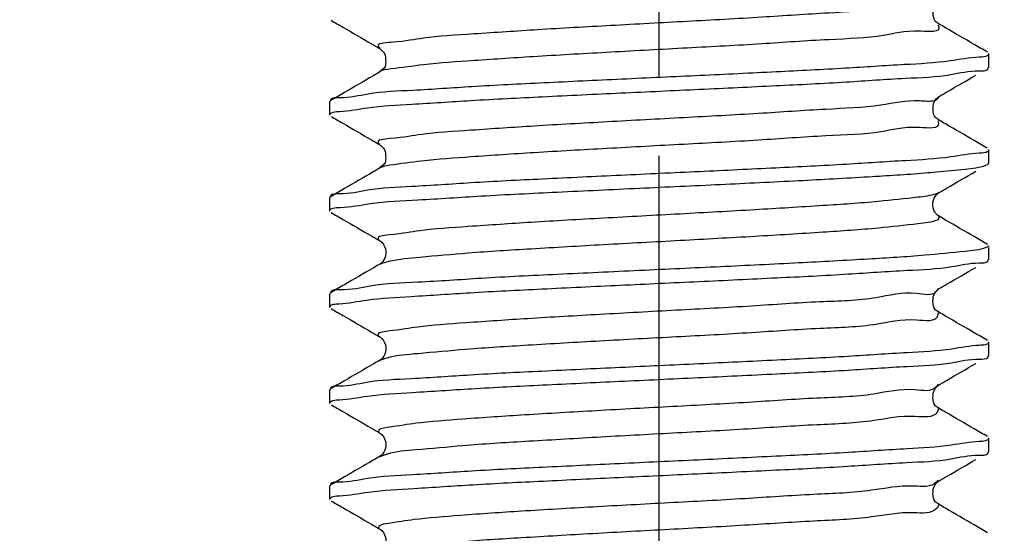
# Model space of a CAD drawing. Header units: millimetres. Extents: x 0 to 210, y 0 to 297.
# Tile 176 of 184: x 125 to 142, y 180 to 189. Entities that reach past the tile are written whole.
import ezdxf

# ---------------------------------------------------------------- set-up
doc = ezdxf.new("R2010")
doc.units = ezdxf.units.MM
doc.header["$LTSCALE"] = 19.36
doc.linetypes.add('CENTER', pattern=[0.6, 0.375, -0.075, 0.075, -0.075])
doc.layers.get('0').update_dxf_attribs({"linetype": 'CONTINUOUS'})
doc.layers.add('DEFAULT_1', color=7, linetype='CENTER')
doc.layers.add('ZEICHNUNGSBEMASSUNGEN', color=7, linetype='CONTINUOUS')
doc.styles.get("Standard").update_dxf_attribs({"font": 'ISOCP.SHX', "width": 0.6})
doc.dimstyles.new('DIMSTYLE_1', dxfattribs={"dimtxt": 2.5, "dimasz": 3.5, "dimexe": 0.18, "dimexo": 0.0625, "dimgap": 0.09, "dimtad": 1, "dimdsep": 46, "dimtxsty": 'Standard', "dimblk": '_FILLED', "dimblk1": '_FILLED', "dimblk2": '_FILLED', "dimcen": 0.09, "dimclrt": 7, "dimadec": 0, "dimazin": 0, "dimtp": 0.01, "dimtm": 0.01, "dimtfac": 1, "dimtofl": 0, "dimtmove": 0, "dimatfit": 3, "dimldrblk": '_FILLED', "dimfxl": 0, "dimtolj": 1, "dimarcsym": 0})
doc.dimstyles.new('DIMSTYLE_2', dxfattribs={"dimtxt": 2.5, "dimasz": 3.5, "dimexe": 0.18, "dimexo": 0.0625, "dimgap": 0.09, "dimtad": 1, "dimdec": 3, "dimdsep": 46, "dimtxsty": 'Standard', "dimblk": '_FILLED', "dimblk1": '_FILLED', "dimblk2": '_FILLED', "dimcen": 0.09, "dimclrt": 7, "dimadec": 0, "dimazin": 0, "dimtp": 0.001, "dimtm": 0.001, "dimtfac": 1, "dimtdec": 3, "dimtofl": 0, "dimtmove": 0, "dimatfit": 3, "dimldrblk": '_FILLED', "dimfxl": 0, "dimtolj": 1, "dimarcsym": 0})
doc.dimstyles.new('DIMSTYLE_3', dxfattribs={"dimtxt": 2.5, "dimasz": 3.5, "dimexe": 0.18, "dimexo": 0.0625, "dimgap": 0.09, "dimtad": 1, "dimdec": 3, "dimdsep": 46, "dimtxsty": 'Standard', "dimblk": '_FILLED', "dimblk1": '_FILLED', "dimblk2": '_FILLED', "dimcen": 0.09, "dimclrt": 7, "dimadec": 0, "dimazin": 0, "dimtp": 0.001, "dimtm": 0.001, "dimtfac": 1, "dimtdec": 3, "dimtofl": 0, "dimtmove": 0, "dimatfit": 3, "dimldrblk": '_FILLED', "dimfxl": 0, "dimtolj": 1, "dimarcsym": 0})
doc.dimstyles.new('DIMSTYLE_4', dxfattribs={"dimtxt": 2.5, "dimasz": 3.5, "dimexe": 0.18, "dimexo": 0.0625, "dimgap": 0.09, "dimtad": 1, "dimdsep": 46, "dimtxsty": 'Standard', "dimblk": '_FILLED', "dimblk1": '_FILLED', "dimblk2": '_FILLED', "dimcen": 0.09, "dimclrt": 7, "dimadec": 0, "dimazin": 0, "dimtp": 0.01, "dimtm": 0.01, "dimtfac": 1, "dimtofl": 0, "dimtmove": 0, "dimatfit": 3, "dimldrblk": '_FILLED', "dimfxl": 0, "dimtolj": 1, "dimarcsym": 0})
doc.dimstyles.new('DIMSTYLE_5', dxfattribs={"dimtxt": 2.5, "dimasz": 3.5, "dimexe": 0.18, "dimexo": 0.0625, "dimgap": 0.09, "dimtad": 1, "dimdsep": 46, "dimtxsty": 'Standard', "dimblk": '_FILLED', "dimblk1": '_FILLED', "dimblk2": '_FILLED', "dimcen": 0.09, "dimclrt": 7, "dimadec": 0, "dimazin": 0, "dimtp": 0.5, "dimtm": 0.5, "dimtfac": 1, "dimtofl": 0, "dimtmove": 0, "dimatfit": 3, "dimldrblk": '_FILLED', "dimfxl": 0, "dimtolj": 1, "dimarcsym": 0})
doc.dimstyles.new('DIMSTYLE_6', dxfattribs={"dimtxt": 2.5, "dimasz": 3.5, "dimexe": 0.18, "dimexo": 0.0625, "dimgap": 0.09, "dimtad": 1, "dimdec": 3, "dimdsep": 46, "dimtxsty": 'Standard', "dimblk": '_FILLED', "dimblk1": '_FILLED', "dimblk2": '_FILLED', "dimcen": 0.09, "dimclrt": 7, "dimadec": 0, "dimazin": 0, "dimtp": 0.001, "dimtm": 0.001, "dimtfac": 1, "dimtdec": 3, "dimtofl": 0, "dimtmove": 0, "dimatfit": 3, "dimldrblk": '_FILLED', "dimfxl": 0, "dimtolj": 1, "dimarcsym": 0})
doc.dimstyles.new('DIMSTYLE_7', dxfattribs={"dimtxt": 2.5, "dimasz": 3.5, "dimexe": 0.18, "dimexo": 0.0625, "dimgap": 0.09, "dimtad": 1, "dimdsep": 46, "dimtxsty": 'Standard', "dimblk": '_FILLED', "dimblk1": '_FILLED', "dimblk2": '_FILLED', "dimcen": 0.09, "dimclrt": 7, "dimadec": 0, "dimazin": 0, "dimtol": 1, "dimtp": 0.1, "dimtm": 0.1, "dimtfac": 1, "dimtofl": 0, "dimtmove": 0, "dimatfit": 3, "dimldrblk": '_FILLED', "dimfxl": 0, "dimtolj": 1, "dimarcsym": 0})

# ---------------------------------------------------------------- blocks, each defined once
blk = doc.blocks.new('_FILLED')
at = {"color": 0, "linetype": 'ByBlock'}
blk.add_solid([(0, 0), (-1, 0.1429), (-1, -0.1429)], dxfattribs=at)
blk = doc.blocks.new('*D')
at = {"color": 3}
for p, q in [((154.911, 251.839), (154.911, 274.499)), ((154.911, 274.499), (154.911, 251.589)), ((132.186, 251.839), (132.186, 271.429)), ((140.186, 251.839), (140.186, 271.429)), ((132.186, 270.429), (136.186, 270.429)), ((140.186, 270.429), (136.186, 270.429)), ((140.186, 251.839), (119.81, 251.839)), ((120.81, 251.839), (120.81, 244.839)), ((132.687, 251.839), (155.911, 251.839)), ((140.186, 251.839), (185.376, 251.839)), ((184.376, 251.839), (184.376, 196.839)), ((154.911, 243.839), (154.911, 251.589)), ((132.186, 251.339), (155.911, 251.339)), ((154.911, 251.339), (154.911, 243.839)), ((140.686, 247.839), (156.109, 247.839)), ((155.109, 247.839), (155.109, 242.839)), ((120.81, 237.839), (120.81, 244.839)), ((155.109, 237.839), (155.109, 242.839)), ((140.186, 237.839), (119.81, 237.839)), ((130.186, 237.839), (130.186, 201.939)), ((140.686, 237.839), (156.109, 237.839)), ((142.186, 237.839), (142.186, 201.939)), ((136.186, 202.939), (116.608, 202.939)), ((130.186, 202.939), (136.186, 202.939)), ((142.186, 202.939), (136.186, 202.939)), ((184.376, 141.839), (184.376, 196.839)), ((43.965, 141.839), (55.646, 141.839)), ((45.305, 141.839), (61.435, 141.839)), ((54.646, 141.839), (54.646, 135.839)), ((60.435, 141.839), (60.435, 81.839)), ((140.186, 141.839), (185.376, 141.839)), ((146.186, 131.571), (146.186, 138.185)), ((122.563, 128.839), (122.563, 136.339)), ((122.563, 136.339), (122.563, 128.589)), ((54.646, 129.839), (54.646, 135.839)), ((146.186, 131.571), (151.914, 134.878)), ((144.189, 129.916), (145.186, 129.839)), ((43.965, 129.839), (55.646, 129.839)), ((146.183, 129.762), (145.186, 129.839)), ((145.186, 129.839), (159.716, 128.712)), ((126.687, 128.839), (121.563, 128.839)), ((122.563, 120.839), (122.563, 128.589)), ((126.186, 128.339), (121.563, 128.339)), ((122.563, 128.339), (122.563, 120.839)), ((60.435, 21.839), (60.435, 81.839)), ((126.186, 21.839), (126.186, 49.881)), ((146.186, 21.839), (146.186, 49.881)), ((126.186, 48.881), (136.186, 48.881)), ((146.186, 48.881), (136.186, 48.881)), ((136.186, 48.881), (173.837, 48.881)), ((20.514, 32.339), (20.514, 41.533)), ((20.514, 41.533), (20.514, 32.089)), ((145.186, 31.839), (145.186, 34.12)), ((146.186, 31.839), (146.186, 34.12)), ((145.186, 33.12), (145.686, 33.12)), ((146.186, 33.12), (145.686, 33.12)), ((45.305, 32.339), (19.514, 32.339)), ((45.305, 32.339), (45.305, 7.967)), ((20.514, 24.339), (20.514, 32.089)), ((44.805, 31.839), (19.514, 31.839)), ((20.514, 31.839), (20.514, 24.339)), ((44.805, 31.839), (28.072, 15.105)), ((45.305, 31.839), (56.071, 31.839)), ((55.071, 31.839), (55.071, 26.839)), ((55.071, 21.839), (55.071, 26.839)), ((30.394, 24.449), (18.136, 13.272)), ((45.305, 21.839), (61.435, 21.839)), ((45.305, 21.839), (56.071, 21.839))]:
    blk.add_line(p, q, dxfattribs=at)
for centre, radius, start, end in [((146.186, 131.571), 5.613, 60, 90), ((146.186, 131.571), 5.613, 30, 60), ((45.305, 32.339), 23.372, 225.0011, 247.5005), ((45.305, 32.339), 23.372, 247.5005, 270)]:
    blk.add_arc(centre, radius, start, end, dxfattribs=at)
for points in [[(149.671, 136.587), (146.186, 137.185), (149.364, 135.635)], [(148.117, 136.355), (151.048, 134.378), (148.788, 137.097)], [(31.758, 13.909), (28.779, 15.812), (31.106, 13.151)], [(41.777, 8.73), (45.305, 8.967), (41.852, 9.728)]]:
    blk.add_solid(points, dxfattribs=at)
at = {"layer": 'ZEICHNUNGSBEMASSUNGEN', "color": 3}
for p, q in [((133.686, 247.839), (133.686, 258.637)), ((138.686, 247.839), (138.686, 258.637)), ((133.686, 257.637), (127.809, 257.637)), ((127.809, 257.637), (136.186, 257.637)), ((146.186, 257.637), (136.186, 257.637)), ((138.686, 257.637), (146.186, 257.637)), ((35.305, 251.839), (10.936, 251.839)), ((11.936, 251.839), (11.936, 136.839)), ((139.389, 249.361), (147.706, 239.608)), ((11.936, 21.839), (11.936, 136.839)), ((35.305, 21.839), (10.936, 21.839))]:
    blk.add_line(p, q, dxfattribs=at)
at = {"color": 3, "xscale": 3.5, "yscale": 3.5, "zscale": 3.5}
for p, rotation in [((132.186, 270.429), 180), ((154.911, 251.839), 270), ((120.81, 251.839), 90), ((184.376, 251.839), 90), ((154.911, 251.339), 90), ((155.109, 247.839), 90), ((120.81, 237.839), 270), ((155.109, 237.839), 270), ((130.186, 202.939), 180), ((184.376, 141.839), 270), ((54.646, 141.839), 90), ((60.435, 141.839), 90), ((54.646, 129.839), 270), ((122.563, 128.839), 270), ((146.183, 129.762), 355.5650429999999), ((144.189, 129.916), 175.565043), ((122.563, 128.339), 90), ((126.186, 48.881), 180), ((20.514, 32.339), 270), ((145.186, 33.12), 180), ((20.514, 31.839), 90), ((55.071, 31.839), 90), ((55.071, 21.839), 270), ((60.435, 21.839), 270), ((30.394, 24.449), 42.358682)]:
    blk.add_blockref('_FILLED', p, dxfattribs=dict(at, rotation=rotation))
for p in [(140.186, 270.429), (142.186, 202.939), (146.186, 48.881), (146.186, 33.12)]:
    blk.add_blockref('_FILLED', p, dxfattribs=at)
at = {"layer": 'ZEICHNUNGSBEMASSUNGEN', "color": 3, "xscale": 3.5, "yscale": 3.5, "zscale": 3.5}
blk.add_blockref('_FILLED', (133.686, 257.637), dxfattribs=at)
for p, rotation in [((138.686, 257.637), 180), ((11.936, 251.839), 90), ((139.389, 249.361), 130.458041), ((11.936, 21.839), 270)]:
    blk.add_blockref('_FILLED', p, dxfattribs=dict(at, rotation=rotation))
at = {"color": 7}
for s, rotation, width, p in [('x45%%176 ', 90, 0.72, (154.286, 265.499)), ('0,5', 90, 0.690476, (154.286, 260.321)), ('0,1', 90, 0.642857, (120.185, 244.264)), ('%%p', 90, 1.166667, (120.185, 241.347)), ('10', 90, 0.678571, (154.484, 240.574)), ('14', 90, 0.678571, (120.185, 237.954)), ('110', 90, 0.642857, (183.751, 182.43)), ('60%%d', -43.1822, 0.746032, (150.554, 140.313)), ('12', 90, 0.678571, (54.021, 133.486)), ('%%c', -4.435, 1.333333, (154.482, 129.745)), ('2', -4.435, 0.785714, (157.805, 129.487)), ('0,5', 90, 0.690476, (121.938, 126)), ('120', 90, 0.714286, (59.81, 61.983)), ('0,5', 90, 0.690476, (19.889, 36.355)), ('10', 90, 0.678571, (54.446, 24.831)), ('8', 42.3587, 0.785714, (19.166, 15.057)), ('45%%d', -22.4995, 0.722222, (35.294, 15.247)), ('R', 42.3587, 0.785714, (17.714, 13.734))]:
    blk.add_text(s, height=2.5, rotation=rotation, dxfattribs=dict(at, width=width)).set_placement(p)
for s, width, p in [('%%c', 1.333333, (133.41, 271.054)), ('8', 0.785714, (136.743, 271.054)), ('F8', 0.75, (138.707, 271.054)), ('12', 0.678571, (118.751, 203.564)), ('M', 0.857143, (116.608, 203.564)), ('%%c', 1.333333, (166.575, 49.506)), ('20', 0.785714, (169.909, 49.506)), ('1', 0.571429, (145.092, 33.745))]:
    blk.add_text(s, height=2.5, dxfattribs=dict(at, width=width)).set_placement(p)
at = {"layer": 'ZEICHNUNGSBEMASSUNGEN', "color": 7, "width": 0.714286}
blk.add_text('5', height=2.5, dxfattribs=at).set_placement((127.809, 258.262))
at = {"layer": 'ZEICHNUNGSBEMASSUNGEN', "color": 7}
for s, rotation, width, p in [('R', -49.542, 0.785714, (145.632, 243.003)), ('2', -49.542, 0.785714, (146.906, 241.509)), ('230', 90, 0.761905, (11.311, 61.218))]:
    blk.add_text(s, height=2.5, rotation=rotation, dxfattribs=dict(at, width=width)).set_placement(p)

msp = doc.modelspace()

# ---------------------------------------------------------------- linework, layer by layer
at = {"color": 3}
for p, q in [((141.2839, 189.1221), (141.2839, 189.1221)), ((131.0885, 188.68), (131.089, 188.6797)), ((131.0892, 188.2472), (131.089, 188.2471)), ((141.2851, 187.8055), (141.2839, 187.8047)), ((141.2839, 187.3721), (141.2839, 187.3721)), ((131.0885, 186.93), (131.089, 186.9297)), ((131.0892, 186.4972), (131.089, 186.4971)), ((141.2839, 186.0547), (141.2644, 186.0452)), ((141.2854, 186.0557), (141.2839, 186.0547)), ((141.2843, 185.6218), (141.2644, 185.5602)), ((141.2839, 185.6221), (141.2843, 185.6218)), ((131.0876, 185.1806), (131.089, 185.1797)), ((131.0894, 184.7473), (131.089, 184.7471)), ((141.2853, 184.3056), (141.2839, 184.3047)), ((141.2835, 183.8723), (141.2839, 183.8721)), ((131.0876, 183.4306), (131.089, 183.4297)), ((131.0894, 182.9973), (131.089, 182.9971)), ((141.2853, 182.5556), (141.2839, 182.5547)), ((141.2835, 182.1223), (141.2839, 182.1221)), ((131.0876, 181.6806), (131.089, 181.6797)), ((131.0894, 181.2473), (131.089, 181.2471)), ((141.2853, 180.8056), (141.2839, 180.8047)), ((141.2835, 180.3723), (141.2839, 180.3721)), ((131.0876, 179.9306), (131.089, 179.9297))]:
    msp.add_line(p, q, dxfattribs=at)
at = {"color": 7}
for p, q in [((142.1864, 188.339), (142.1864, 188.5879)), ((142.1671, 188.3166), (142.1864, 188.339)), ((130.2057, 187.7352), (130.1864, 187.7129)), ((130.1864, 187.464), (130.1864, 187.7129)), ((142.1864, 186.589), (142.1864, 186.8379)), ((142.1372, 186.5533), (142.1671, 186.5666)), ((142.1671, 186.5666), (142.1864, 186.589)), ((130.2057, 185.9852), (130.1864, 185.9629)), ((130.1864, 185.714), (130.1864, 185.9629)), ((142.1864, 184.839), (142.1864, 185.0522)), ((131.1045, 184.7573), (131.0894, 184.7473)), ((142.1671, 184.8166), (142.1864, 184.839)), ((130.2057, 184.2352), (130.1864, 184.2129)), ((130.1864, 183.964), (130.1864, 184.2129)), ((142.1864, 183.089), (142.1864, 183.3379)), ((131.1045, 183.0073), (131.0894, 182.9973)), ((142.1671, 183.0666), (142.1864, 183.089)), ((130.2057, 182.4852), (130.1864, 182.4629)), ((130.1864, 182.214), (130.1864, 182.4629)), ((142.1864, 181.339), (142.1864, 181.5879)), ((131.1045, 181.2573), (131.0894, 181.2473)), ((142.1671, 181.3166), (142.1864, 181.339)), ((130.2057, 180.7352), (130.1864, 180.7129)), ((130.1864, 180.464), (130.1864, 180.7129))]:
    msp.add_line(p, q, dxfattribs=at)
at = {"color": 3}
for points, start_tangent, end_tangent in [([(140.9487, 189.4762), (140.2631, 189.3999), (139.2738, 189.3237), (138.0547, 189.2474), (136.6964, 189.1712), (135.3002, 189.095), (133.9699, 189.0187), (132.8048, 188.9425), (131.8914, 188.8662), (131.2979, 188.79), (131.0685, 188.7137), (131.094, 188.6891)], (-13.823356, -0.0304754), (7.6534644, -4.6532797)), ([(141.261, 189.1069), (141.2797, 189.0674), (140.9487, 188.9912), (140.2631, 188.915), (139.2738, 188.8387), (138.0547, 188.7625), (136.6964, 188.6862), (135.3002, 188.61), (133.9699, 188.5337), (132.8048, 188.4575), (131.8914, 188.3813), (131.2979, 188.305), (131.0857, 188.2532)], (5.9607504, -9.0251755), (-6.5178169, -3.7094424)), ([(141.2033, 187.7281), (140.9239, 187.7226), (140.2225, 187.6463), (139.2206, 187.5701), (137.9927, 187.4938), (136.6303, 187.4176), (135.2349, 187.3413), (133.9103, 187.2651), (132.7552, 187.1889), (131.8556, 187.1126), (131.2786, 187.0364), (131.067, 186.9601), (131.0919, 186.9359)], (-9.777975, -2.3586693), (7.6587297, -4.3659079)), ([(141.272, 187.8032), (141.2725, 187.7988), (141.2033, 187.7281)], (0.0159616, -0.125514), (-0.1379783, -0.0332835)), ([(141.2589, 187.3606), (141.2725, 187.3138), (140.9239, 187.2376), (140.2225, 187.1613), (139.2206, 187.0851), (137.9927, 187.0089), (136.6303, 186.9326), (135.2349, 186.8564), (133.9103, 186.7801), (132.7552, 186.7039), (131.8556, 186.6276), (131.2786, 186.5514), (131.0879, 186.4996)], (4.5544377, -9.8677859), (-7.0719992, -3.8134846)), ([(141.2286, 186.0312), (140.8983, 185.969), (140.1814, 185.8927), (139.1669, 185.8165), (137.9305, 185.7402), (136.5642, 185.664), (135.1697, 185.5877), (133.851, 185.5115), (132.7062, 185.4352), (131.8206, 185.359), (131.2601, 185.2828), (131.0665, 185.2065), (131.089, 185.183)], (-9.6324187, -3.4527375), (7.3616132, -4.1084154)), ([(141.2644, 186.0452), (141.2286, 186.0312)], (-0.0354931, -0.0150987), (-0.0361885, -0.0129717)), ([(141.2644, 185.5602), (140.8983, 185.484), (140.1814, 185.4077), (139.1669, 185.3315), (137.9305, 185.2552), (136.5642, 185.179), (135.1697, 185.1028), (133.851, 185.0265), (132.7062, 184.9503), (131.8206, 184.874), (131.2601, 184.7978)], (-9.2377052, -3.9296994), (-13.0886527, -3.0072324)), ([(131.2601, 184.7978), (131.0901, 184.746)], (-0.1912904, -0.0439507), (-0.1073091, -0.0574283)), ([(141.2307, 184.25), (140.872, 184.2153), (140.1395, 184.1391), (139.1127, 184.0629), (137.8679, 183.9866), (136.4979, 183.9104), (135.1047, 183.8341), (133.7921, 183.7579), (132.6578, 183.6816), (131.7863, 183.6054), (131.2424, 183.5291), (131.0667, 183.4529), (131.0869, 183.4294)], (-6.0721235, -6.3654452), (6.9801788, -3.8834224)), ([(141.2603, 184.3095), (141.2555, 184.2916), (141.2307, 184.25)], (-0.0148726, -0.0731568), (-0.0431194, -0.0452024)), ([(141.2632, 183.8704), (141.2555, 183.8066), (140.872, 183.7304), (140.1395, 183.6541), (139.1127, 183.5779), (137.8679, 183.5016), (136.4979, 183.4254), (135.1047, 183.3491), (133.7921, 183.2729), (132.6578, 183.1967), (131.7863, 183.1204), (131.2424, 183.0442), (131.1587, 183.0197)], (0.8298182, -10.0163248), (-12.1922383, -4.0344513)), ([(131.1587, 183.0197), (131.0921, 182.9925)], (-0.0791687, -0.0261972), (-0.0500418, -0.0276549)), ([(141.2243, 182.5093), (140.8448, 182.4617), (140.097, 182.3855), (139.0579, 182.3092), (137.805, 182.233), (136.4316, 182.1568), (135.0399, 182.0805), (133.7336, 182.0043), (132.61, 181.928), (131.7527, 181.8518), (131.2256, 181.7755), (131.0679, 181.6993), (131.0848, 181.6758)], (-6.663615, -7.097101), (6.4603441, -3.7592192)), ([(141.2587, 182.5647), (141.2457, 182.538), (141.2243, 182.5093)], (-0.0252169, -0.0637118), (-0.0421063, -0.0448454)), ([(141.2696, 182.1232), (141.2457, 182.053), (140.8448, 181.9768), (140.097, 181.9005), (139.0579, 181.8243), (137.805, 181.748), (136.4316, 181.6718), (135.0399, 181.5955), (133.7336, 181.5193), (132.61, 181.443), (131.7527, 181.3668), (131.2256, 181.2906), (131.1603, 181.2687)], (-0.7318666, -9.2369664), (-12.0527263, -4.4446487)), ([(131.1603, 181.2687), (131.0941, 181.2393)], (-0.0774183, -0.0285493), (-0.0506036, -0.0296476)), ([(141.2601, 180.8189), (141.2327, 180.7816)], (-0.0231706, -0.0389752), (-0.0303774, -0.0339984)), ([(141.2327, 180.7816), (140.8169, 180.7081), (140.0538, 180.6319), (139.0027, 180.5556), (137.7419, 180.4794), (136.3653, 180.4031), (134.9753, 180.3269), (133.6756, 180.2507), (132.5628, 180.1744), (131.7199, 180.0982), (131.2096, 180.0219), (131.0699, 179.9457), (131.0822, 179.9225)], (-7.2951573, -8.1647508), (5.6754045, -3.7575176)), ([(141.277, 180.3736), (141.2351, 180.2994), (140.8169, 180.2231), (140.0538, 180.1469), (139.0027, 180.0707), (137.7419, 179.9944), (136.3653, 179.9182), (134.9753, 179.8419), (133.6756, 179.7657), (132.5628, 179.6894), (131.7199, 179.6132), (131.2096, 179.5369)], (-1.7347671, -8.1638229), (-12.0376347, -4.331535))]:
    msp.add_spline(points, degree=3, dxfattribs=dict(at, start_tangent=start_tangent, end_tangent=end_tangent))
at = {"color": 7}
for points, start_tangent, end_tangent in [([(141.2834, 189.1207), (141.292, 189.1178), (141.2603, 189.1386), (141.1857, 189.2417), (141.1776, 189.4122), (141.257, 189.5355), (141.2852, 189.5551)], (0.5920216, -0.2117716), (0.4518857, 0.2672597)), ([(130.2057, 189.1916), (130.4212, 189.0668)], (0.215484, -0.1248113), (0.2154709, -0.1248339)), ([(130.4212, 189.0668), (130.9424, 188.7648), (131.089, 188.6797)], (0.667874, -0.3869355), (0.6677137, -0.3872119)), ([(141.9223, 188.752), (141.4012, 189.0541), (141.2839, 189.1221)], (-0.6385281, 0.3699468), (-0.6383806, 0.3702013)), ([(142.1671, 188.6102), (141.9223, 188.752)], (-0.2448263, 0.1418067), (-0.2448092, 0.1418362)), ([(142.1277, 188.5316), (142.0105, 188.5202), (141.4831, 188.4517), (140.6507, 188.3841), (139.5799, 188.3178), (138.3156, 188.2514), (136.9307, 188.185), (135.5037, 188.1186), (134.0803, 188.0505), (132.7751, 187.9819), (131.6994, 187.9151), (130.8813, 187.8482), (130.3612, 187.7803), (130.1962, 187.7427)], (-12.910565, -3.1701409), (-6.1456286, -7.8397514)), ([(131.0884, 188.6798), (131.1158, 188.6606), (131.1893, 188.5545), (131.2001, 188.4078), (131.1389, 188.2889), (131.0872, 188.2461), (131.0893, 188.2462)], (0.4422639, -0.2622977), (0.3089777, 0.0398366)), ([(142.1607, 188.5442), (142.1277, 188.5316)], (-0.0275114, -0.0164893), (-0.0378088, -0.0092838)), ([(142.1863, 188.5842), (142.1607, 188.5442)], (-0.0033415, -0.0547905), (-0.044919, -0.0269227)), ([(131.089, 188.2471), (130.9717, 188.1791), (130.4506, 187.877), (130.2057, 187.7352)], (-0.8831333, -0.5121351), (-0.883399, -0.5116766)), ([(130.2463, 187.5201), (130.3597, 187.5311), (130.8699, 187.5982), (131.6767, 187.6646), (132.7522, 187.7318), (134.0596, 187.8006), (135.4879, 187.869), (136.9188, 187.9356), (138.3082, 188.0022), (139.5941, 188.0697), (140.6699, 188.1365), (141.4964, 188.2041), (142.0143, 188.2721), (142.1765, 188.3091)], (13.0493796, 3.0959938), (6.2295502, 7.7946591)), ([(141.2839, 187.8047), (141.4305, 187.8898), (141.9517, 188.1918)], (0.6677137, 0.3872119), (0.667874, 0.3869355)), ([(141.2834, 187.3707), (141.2919, 187.3679), (141.2592, 187.3895), (141.1836, 187.4972), (141.18, 187.6696), (141.2594, 187.7875), (141.2853, 187.8052)], (0.5892926, -0.2106183), (0.4528182, 0.2659356)), ([(130.1866, 187.4677), (130.2139, 187.5083)], (0.0035355, 0.0563986), (0.0478332, 0.0267784)), ([(130.2139, 187.5083), (130.2463, 187.5201)], (0.0273574, 0.0153154), (0.0367694, 0.0087236)), ([(130.2057, 187.4416), (130.4212, 187.3168)], (0.215484, -0.1248113), (0.2154709, -0.1248339)), ([(130.4212, 187.3168), (130.9424, 187.0148), (131.089, 186.9297)], (0.667874, -0.3869355), (0.6677137, -0.3872119)), ([(141.9223, 187.002), (141.4012, 187.3041), (141.2839, 187.3721)], (-0.6385281, 0.3699468), (-0.6383806, 0.3702013)), ([(131.0884, 186.9298), (131.1158, 186.9106), (131.1893, 186.8045), (131.2001, 186.6578), (131.1389, 186.5389), (131.0872, 186.4961), (131.0893, 186.4962)], (0.4422639, -0.2622977), (0.3089777, 0.0398366)), ([(142.1671, 186.8602), (141.9223, 187.002)], (-0.2448263, 0.1418067), (-0.2448092, 0.1418362)), ([(142.1268, 186.7819), (142.0143, 186.771), (141.4964, 186.703), (140.6699, 186.6354), (139.5941, 186.5686), (138.3082, 186.501), (136.9188, 186.4345), (135.4879, 186.3679), (134.0596, 186.2994), (132.7522, 186.2306), (131.6767, 186.1635), (130.8699, 186.0971), (130.3597, 186.03), (130.1963, 185.9927)], (-13.0560807, -3.1003204), (-6.1990535, -7.811968)), ([(142.1592, 186.7938), (142.1268, 186.7819)], (-0.0273222, -0.0153445), (-0.0367744, -0.0087325)), ([(142.1863, 186.8342), (142.1592, 186.7938)], (-0.0035264, -0.0560465), (-0.047495, -0.0266738)), ([(141.236, 186.4315), (141.7587, 186.4832), (142.1372, 186.5533)], (0.9033897, 0.083912), (0.8549816, 0.3103635)), ([(131.089, 186.4971), (130.9717, 186.4291), (130.4506, 186.127), (130.2057, 185.9852)], (-0.8831333, -0.5121351), (-0.883399, -0.5116766)), ([(130.2427, 185.7713), (130.3732, 185.7836), (130.9216, 185.8533), (131.7876, 185.9223), (132.9412, 185.9923), (134.33, 186.0639), (135.8228, 186.1346), (137.3009, 186.2035), (138.7236, 186.2731), (139.9982, 186.3432), (141.0233, 186.4126), (141.236, 186.4315)], (11.5367823, 3.1008401), (10.9137713, 1.0137333)), ([(141.4305, 186.1398), (141.9517, 186.4418)], (0.5211034, 0.3021189), (0.5211969, 0.3019575)), ([(141.2673, 185.6331), (141.1888, 185.7345), (141.1791, 185.9167), (141.2607, 186.0386), (141.2687, 186.0445)], (-0.5959848, 0.3629482), (0.382386, 0.2716244)), ([(141.2687, 186.0445), (141.2856, 186.0554)], (0.0164854, 0.0117103), (0.017369, 0.0101183)), ([(141.2839, 186.0547), (141.4305, 186.1398)], (0.1466419, 0.0850386), (0.1466507, 0.0850234)), ([(130.1865, 185.7175), (130.2077, 185.7559)], (0.0028501, 0.0506927), (0.0374685, 0.0272856)), ([(130.2057, 185.6916), (130.4212, 185.5668)], (0.215484, -0.1248113), (0.2154709, -0.1248339)), ([(130.2077, 185.7559), (130.2427, 185.7713)], (0.0279621, 0.0203628), (0.0412093, 0.0110762)), ([(130.4212, 185.5668), (130.9424, 185.2648), (131.089, 185.1797)], (0.667874, -0.3869355), (0.6677137, -0.3872119)), ([(141.2849, 185.6228), (141.2673, 185.6331)], (-0.0148024, 0.0086282), (-0.0182464, 0.0111119)), ([(141.4012, 185.5541), (141.2839, 185.6221)], (-0.1172884, 0.0680032), (-0.1172827, 0.0680131)), ([(141.9223, 185.252), (141.4012, 185.5541)], (-0.5212183, 0.3019805), (-0.5211232, 0.3021445)), ([(131.0875, 185.1804), (131.106, 185.1684), (131.1823, 185.0714), (131.1977, 184.8982), (131.1225, 184.7722), (131.1034, 184.7589)], (0.4144722, -0.2390591), (-0.6635673, -0.4580056)), ([(142.1671, 185.1102), (141.9223, 185.252)], (-0.2448263, 0.1418067), (-0.2448092, 0.1418362)), ([(142.1372, 185.0522), (141.7587, 184.9821), (141.0233, 184.9115), (139.9982, 184.8421), (138.7236, 184.772), (137.3009, 184.7024), (135.8228, 184.6335), (134.33, 184.5628), (132.9412, 184.4912), (131.7876, 184.4212), (130.9216, 184.3522), (130.3732, 184.2825), (130.1954, 184.2426)], (-11.2400592, -4.0802102), (-5.7930868, -8.0647468)), ([(142.1863, 185.0861), (142.1741, 185.07), (142.1372, 185.0522)], (-0.0079838, -0.059207), (-0.0573067, -0.0208027)), ([(130.247, 184.0199), (130.357, 184.0306), (130.8587, 184.0971), (131.6675, 184.1639), (132.7405, 184.2311), (134.0459, 184.2999), (135.4736, 184.3683), (136.9066, 184.435), (138.326, 184.503), (139.627, 184.5716), (140.6998, 184.6386), (141.5128, 184.7057), (142.0163, 184.7725), (142.1764, 184.8091)], (13.1551174, 3.0444066), (6.2990235, 7.7589362)), ([(131.089, 184.7471), (130.9717, 184.6791), (130.4506, 184.377), (130.2057, 184.2352)], (-0.8831333, -0.5121351), (-0.883399, -0.5116766)), ([(141.2839, 184.3047), (141.4305, 184.3898), (141.9517, 184.6918)], (0.6677137, 0.3872119), (0.667874, 0.3869355)), ([(141.2867, 183.8704), (141.2504, 183.8972), (141.1752, 184.0232), (141.1906, 184.1964), (141.2669, 184.2934), (141.2854, 184.3054)], (0.0429414, 0.0723478), (0.4332482, 0.2498887)), ([(130.1866, 183.9677), (130.215, 184.0086)], (0.0036748, 0.0573046), (0.0497338, 0.0265781)), ([(130.2057, 183.9416), (130.4212, 183.8168)], (0.215484, -0.1248113), (0.2154709, -0.1248339)), ([(130.215, 184.0086), (130.247, 184.0199)], (0.02722, 0.0145466), (0.0360701, 0.0083475)), ([(141.9223, 183.502), (141.4012, 183.8041), (141.2839, 183.8721)], (-0.6385281, 0.3699468), (-0.6383806, 0.3702013)), ([(130.4212, 183.8168), (130.9424, 183.5148), (131.089, 183.4297)], (0.667874, -0.3869355), (0.6677137, -0.3872119)), ([(142.1671, 183.3602), (141.9223, 183.502)], (-0.2448263, 0.1418067), (-0.2448092, 0.1418362)), ([(131.0875, 183.4304), (131.106, 183.4184), (131.1823, 183.3214), (131.1977, 183.1482), (131.1225, 183.0222), (131.1034, 183.0089)], (0.4144722, -0.2390591), (-0.6635673, -0.4580056)), ([(142.1863, 183.3341), (142.1578, 183.2933)], (-0.0036786, -0.0572427), (-0.0497203, -0.0265394)), ([(142.1259, 183.2821), (142.0163, 183.2714), (141.5128, 183.2046), (140.6998, 183.1375), (139.627, 183.0705), (138.326, 183.0019), (136.9066, 182.9339), (135.4736, 182.8672), (134.0459, 182.7988), (132.7405, 182.73), (131.6675, 182.6628), (130.8587, 182.596), (130.357, 182.5294), (130.1965, 182.4927)], (-13.1618355, -3.0433823), (-6.2861914, -7.765998)), ([(142.1578, 183.2933), (142.1259, 183.2821)], (-0.0272041, -0.0145208), (-0.0360404, -0.0083335)), ([(131.089, 182.9971), (130.9717, 182.9291), (130.4506, 182.627), (130.2057, 182.4852)], (-0.8831333, -0.5121351), (-0.883399, -0.5116766)), ([(130.2466, 182.2698), (130.3572, 182.2806), (130.8674, 182.348), (131.6873, 182.4153), (132.7628, 182.4824), (134.0576, 182.5505), (135.4608, 182.6177), (136.8919, 182.6843), (138.3214, 182.7528), (139.6283, 182.8216), (140.7024, 182.8888), (141.5098, 182.9554), (142.0146, 183.0222), (142.1765, 183.0591)], (13.1226247, 3.0658356), (6.2444312, 7.7880912)), ([(141.2839, 182.5547), (141.4305, 182.6398), (141.9517, 182.9418)], (0.6677137, 0.3872119), (0.667874, 0.3869355)), ([(141.2867, 182.1204), (141.2504, 182.1472), (141.1752, 182.2732), (141.1906, 182.4464), (141.2669, 182.5434), (141.2854, 182.5554)], (0.0429414, 0.0723478), (0.4332482, 0.2498887)), ([(130.1866, 182.2177), (130.2145, 182.2583)], (0.0036188, 0.056734), (0.0488178, 0.026577)), ([(130.2145, 182.2583), (130.2466, 182.2698)], (0.0272436, 0.0148317), (0.0363144, 0.0084841)), ([(130.2057, 182.1916), (130.4212, 182.0668)], (0.215484, -0.1248113), (0.2154709, -0.1248339)), ([(130.4212, 182.0668), (130.9424, 181.7648), (131.089, 181.6797)], (0.667874, -0.3869355), (0.6677137, -0.3872119)), ([(141.9223, 181.752), (141.4012, 182.0541), (141.2839, 182.1221)], (-0.6385281, 0.3699468), (-0.6383806, 0.3702013)), ([(142.1671, 181.6102), (141.9223, 181.752)], (-0.2448263, 0.1418067), (-0.2448092, 0.1418362)), ([(142.1262, 181.5319), (142.0146, 181.521), (141.5098, 181.4543), (140.7024, 181.3877), (139.6283, 181.3205), (138.3214, 181.2517), (136.8919, 181.1832), (135.4608, 181.1166), (134.0576, 181.0493), (132.7628, 180.9812), (131.6873, 180.9142), (130.8674, 180.8469), (130.3572, 180.7795), (130.1964, 180.7427)], (-13.1075654, -3.0667917), (-6.2775881, -7.7697004)), ([(131.0875, 181.6804), (131.106, 181.6684), (131.1823, 181.5714), (131.1977, 181.3982), (131.1225, 181.2722), (131.1034, 181.2589)], (0.4144722, -0.2390591), (-0.6635673, -0.4580056)), ([(142.1583, 181.5434), (142.1262, 181.5319)], (-0.0272846, -0.014878), (-0.0363746, -0.0085106)), ([(142.1863, 181.5841), (142.1583, 181.5434)], (-0.0036136, -0.0569442), (-0.0489284, -0.0266801)), ([(131.089, 181.2471), (130.9717, 181.1791), (130.4506, 180.877), (130.2057, 180.7352)], (-0.8831333, -0.5121351), (-0.883399, -0.5116766)), ([(130.2454, 180.5202), (130.3611, 180.5314), (130.8858, 180.5998), (131.7169, 180.6674), (132.7917, 180.734), (134.0682, 180.801), (135.4517, 180.8673), (136.8815, 180.9338), (138.3082, 181.0021), (139.6139, 181.0708), (140.6884, 181.1378), (141.4979, 181.2042), (142.0125, 181.2718), (142.1766, 181.3091)], (12.957728, 3.1476303), (6.176191, 7.8238354)), ([(141.2839, 180.8047), (141.4305, 180.8898), (141.9517, 181.1918)], (0.6677137, 0.3872119), (0.667874, 0.3869355)), ([(141.2867, 180.3704), (141.2504, 180.3972), (141.1752, 180.5232), (141.1906, 180.6964), (141.2669, 180.7934), (141.2854, 180.8054)], (0.0429414, 0.0723478), (0.4332482, 0.2498887)), ([(130.1866, 180.4677), (130.2126, 180.5078)], (0.0034006, 0.0551985), (0.0457494, 0.0268447)), ([(130.2126, 180.5078), (130.2454, 180.5202)], (0.0274498, 0.0161069), (0.0374642, 0.0091006)), ([(130.2057, 180.4416), (130.4212, 180.3168)], (0.215484, -0.1248113), (0.2154709, -0.1248339)), ([(130.4212, 180.3168), (130.9424, 180.0148), (131.089, 179.9297)], (0.667874, -0.3869355), (0.6677137, -0.3872119)), ([(141.9223, 180.002), (141.4012, 180.3041), (141.2839, 180.3721)], (-0.6385281, 0.3699468), (-0.6383806, 0.3702013)), ([(131.0875, 179.9304), (131.106, 179.9184), (131.1823, 179.8214), (131.1977, 179.6482), (131.1225, 179.5222), (131.1034, 179.5089)], (0.4144722, -0.2390591), (-0.6635673, -0.4580056)), ([(142.1671, 179.8602), (141.9223, 180.002)], (-0.2448263, 0.1418067), (-0.2448092, 0.1418362))]:
    msp.add_spline(points, degree=3, dxfattribs=dict(at, start_tangent=start_tangent, end_tangent=end_tangent))
at = {"layer": 'DEFAULT_1', "color": 2, "linetype": 'CENTER'}
msp.add_line((136.1864, 16.839), (136.1864, 256.839), dxfattribs=at)

# ---------------------------------------------------------------- dimensions: what is measured, and where the dimension line sits
at = {"color": 3}
for base, p1, p2, angle, dimstyle, middle in [((60.4349, 141.839), (45.3051, 21.839), (45.3051, 141.839), 90, 'DIMSTYLE_1', (58.5599, 64.662)), ((145.1864, 33.1205), (146.1864, 31.839), (145.1864, 31.839), 180, 'DIMSTYLE_1', (145.8064, 34.9955)), ((55.0711, 31.839), (45.3051, 21.839), (45.3051, 31.839), 90, 'DIMSTYLE_1', (53.1961, 26.5276)), ((54.646, 129.839), (43.9653, 141.839), (43.9653, 129.839), 270, 'DIMSTYLE_3', (52.771, 135.182)), ((122.5628, 128.3386), (126.6868, 128.839), (126.1864, 128.3386), 270, 'DIMSTYLE_3', (120.6878, 128.5888)), ((20.5139, 32.3394), (44.8047, 31.839), (45.3051, 32.3394), 90, 'DIMSTYLE_3', (18.6389, 38.9438)), ((184.3764, 251.839), (140.1864, 141.839), (140.1864, 251.839), 90, 'DIMSTYLE_1', (182.5014, 184.8402)), ((120.8096, 251.839), (140.1864, 237.839), (140.1864, 251.839), 90, 'DIMSTYLE_7', (118.9346, 243.5198)), ((155.1085, 247.839), (140.6864, 237.839), (140.6864, 247.839), 90, 'DIMSTYLE_1', (153.2335, 242.2701))]:
    dim = msp.add_linear_dim(base=base, p1=p1, p2=p2, angle=angle, dimstyle=dimstyle, dxfattribs=at)
    dim.commit()
    dim.dimension.update_dxf_attribs({"geometry": '*D', "text_midpoint": middle, "dimtype": 160})
for base, p1, p2, text, middle in [((140.1864, 270.4288), (132.1864, 251.839), (140.1864, 251.839), '%%c<>F8', (137.9334, 272.3038)), ((142.1864, 202.9393), (130.1864, 237.839), (142.1864, 237.839), 'M<>', (119.3758, 204.8143)), ((146.1864, 48.8815), (126.1864, 21.839), (146.1864, 21.839), '%%c<>', (170.2064, 50.7565))]:
    dim = msp.add_linear_dim(base=base, p1=p1, p2=p2, text=text, dimstyle='DIMSTYLE_1', dxfattribs=at)
    dim.commit()
    dim.dimension.update_dxf_attribs({"geometry": '*D', "text_midpoint": middle, "dimtype": 160})
dim = msp.add_radius_dim(center=(36.3051, 29.839), mpoint=(30.3936, 24.4488), dimstyle='DIMSTYLE_2', dxfattribs=at)
dim.commit()
dim.dimension.update_dxf_attribs({"geometry": '*D', "text_midpoint": (18.3237, 15.9809), "dimtype": 164})
dim = msp.add_diameter_dim_2p(p1=(146.1834, 129.7617), p2=(144.1894, 129.9163), dimstyle='DIMSTYLE_4', dxfattribs=at)
dim.commit()
dim.dimension.update_dxf_attribs({"geometry": '*D', "text_midpoint": (157.2197, 130.7863), "dimtype": 163})
for base, line1, line2, dimstyle, middle in [((148.9932, 136.4325), ((146.1864, 131.571), (146.1864, 138.1845)), ((151.9139, 134.8778), (146.1864, 131.571)), 'DIMSTYLE_5', (153.4495, 139.3102)), ((36.3611, 10.7462), ((45.3051, 32.3394), (45.3051, 7.9671)), ((28.0717, 15.1053), (44.8047, 31.839)), 'DIMSTYLE_6', (38.2745, 15.3656))]:
    dim = msp.add_angular_dim_2l(base=base, line1=line1, line2=line2, dimstyle=dimstyle, dxfattribs=at)
    dim.commit()
    dim.dimension.update_dxf_attribs({"geometry": '*D', "text_midpoint": middle, "dimtype": 162})
dim = msp.add_linear_dim(base=(154.911, 251.3387), p1=(132.6867, 251.839), p2=(132.1864, 251.3387), angle=270, text='<>x45° ', dimstyle='DIMSTYLE_3', dxfattribs=at)
dim.commit()
dim.dimension.update_dxf_attribs({"geometry": '*D', "text_midpoint": (153.036, 267.4101), "dimtype": 160})
at = {"layer": 'ZEICHNUNGSBEMASSUNGEN', "color": 3}
for base, p1, p2, angle, middle in [((11.9357, 21.839), (35.3051, 251.8389), (35.3051, 21.839), 270, (10.0607, 64.0751)), ((133.6864, 257.6372), (138.6864, 247.839), (133.6864, 247.839), 180, (128.7019, 259.5122))]:
    dim = msp.add_linear_dim(base=base, p1=p1, p2=p2, angle=angle, dimstyle='DIMSTYLE_3', dxfattribs=at)
    dim.commit()
    dim.dimension.update_dxf_attribs({"geometry": '*D', "text_midpoint": middle, "dimtype": 160})
dim = msp.add_radius_dim(center=(140.6864, 247.839), mpoint=(139.3887, 249.3607), dimstyle='DIMSTYLE_2', dxfattribs=at)
dim.commit()
dim.dimension.update_dxf_attribs({"geometry": '*D', "text_midpoint": (147.8576, 242.3197), "dimtype": 164})

doc.saveas('drawing.dxf')
